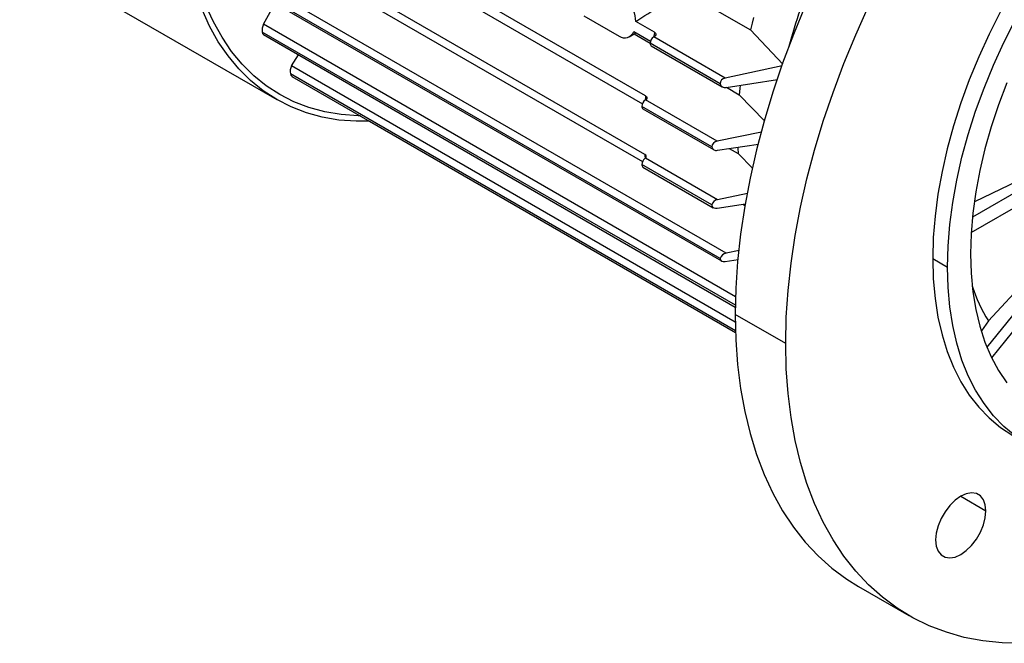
# Model space of a CAD drawing. Header units: inches. Extents: x 0 to 33, y 0 to 25.5.
# Tile 7 of 11: x 21 to 27.5, y 14.5 to 18.6. Entities that reach past the tile are written whole.
import ezdxf

# ---------------------------------------------------------------- set-up
doc = ezdxf.new("R2010")
doc.units = ezdxf.units.IN
doc.header["$LTSCALE"] = 3
doc.header["$MEASUREMENT"] = 0

msp = doc.modelspace()

# ---------------------------------------------------------------- linework, layer by layer
for p, q in [((25.1625, 18.1133), (22.98, 19.3732)), ((22.9757, 19.3113), (25.1417, 18.0609)), ((21.0154, 19.0713), (22.7189, 18.088)), ((25.1583, 17.7249), (22.9757, 18.9848)), ((22.98, 18.9278), (25.1434, 17.6789)), ((25.697, 17.07), (22.5663, 18.8773)), ((25.6572, 17.0361), (22.5439, 18.8334)), ((22.5502, 18.8178), (25.6661, 17.019)), ((25.4135, 18.8064), (25.8576, 18.55)), ((22.6303, 18.5882), (22.7085, 18.7264)), ((24.7533, 18.6427), (24.9871, 18.5077)), ((25.223, 18.5342), (25.098, 18.6063)), ((25.7579, 16.7258), (22.6232, 18.5355)), ((25.7593, 16.7819), (22.6303, 18.5882)), ((25.0548, 18.5049), (25.0995, 18.5307)), ((25.0849, 18.5391), (25.1958, 18.4751)), ((25.8576, 18.55), (26.0724, 18.3241)), ((22.6307, 18.5191), (25.7578, 16.7139)), ((25.0865, 18.5232), (25.1933, 18.4615)), ((25.2175, 18.5041), (25.222, 18.5069)), ((25.6905, 18.2311), (25.2175, 18.5041)), ((25.6572, 18.1934), (25.1933, 18.4612)), ((25.2007, 18.445), (25.6707, 18.1737)), ((22.8165, 18.3125), (22.8632, 18.3849)), ((25.7578, 16.6146), (22.8165, 18.3125)), ((26.0689, 18.3128), (25.6905, 18.2311)), ((25.7591, 16.557), (22.8104, 18.2592)), ((22.8198, 18.2418), (25.7595, 16.5447)), ((25.697, 18.1694), (26.0375, 18.2225)), ((25.6988, 18.1697), (25.7835, 18.1208)), ((25.1621, 18.0864), (25.1624, 18.0866)), ((25.6373, 17.8121), (25.1621, 18.0864)), ((25.7835, 18.1208), (25.9522, 17.9486)), ((25.6014, 17.7759), (25.1379, 18.0435)), ((25.1453, 18.0273), (25.6135, 17.7569)), ((23.3331, 17.9453), (25.7595, 16.5446)), ((25.9317, 17.8725), (25.6373, 17.8121)), ((28.2422, 17.8363), (27.3289, 17.3091)), ((27.3441, 17.413), (28.2311, 17.8427)), ((25.6395, 17.753), (25.9104, 17.7936)), ((25.7175, 17.7647), (25.7764, 17.7306)), ((25.1618, 17.7008), (25.1583, 17.6979)), ((25.6395, 17.4251), (25.1618, 17.7008)), ((25.7764, 17.7306), (25.8716, 17.6341)), ((27.3208, 17.2079), (28.2422, 17.7399)), ((25.6014, 17.3901), (25.1379, 17.6577)), ((25.1453, 17.6415), (25.612, 17.3721)), ((28.2976, 17.5332), (27.4253, 16.4481)), ((27.4349, 16.6224), (28.2865, 17.5396)), ((25.8387, 17.4655), (25.6395, 17.4251)), ((27.4573, 16.3766), (28.3394, 17.4738)), ((25.6373, 17.3684), (25.8254, 17.3971)), ((25.8083, 17.3945), (25.8213, 17.387)), ((25.6905, 17.0159), (25.7767, 17.0299)), ((25.7835, 17.088), (25.697, 17.07)), ((27.0659, 17.0351), (27.1633, 16.9788)), ((26.0915, 16.4726), (25.7575, 16.6654)), ((27.4349, 16.6224), (27.3891, 16.5568)), ((27.2514, 15.4597), (27.4184, 15.3632)), ((26.573, 14.8629), (26.9071, 14.6701))]:
    msp.add_line(p, q)
at = {"flags": 128}
for points in [[(27.5969, 20.7515), (27.4589, 20.6094), (27.3239, 20.4608), (27.1924, 20.306), (27.0647, 20.1453), (26.9412, 19.9794), (26.8222, 19.8087), (26.7081, 19.6336), (26.5992, 19.4546), (26.4958, 19.2723), (26.3982, 19.0871), (26.3067, 18.8997), (26.2215, 18.7104), (26.1429, 18.52), (26.0711, 18.3288), (26.0062, 18.1374), (25.9486, 17.9465), (25.8983, 17.7564), (25.8555, 17.5679), (25.8204, 17.3813), (25.7929, 17.1973), (25.7732, 17.0163), (25.7614, 16.8388), (25.7575, 16.6654)], [(26.0915, 16.4726), (26.0955, 16.646), (26.1073, 16.8234), (26.127, 17.0044), (26.1544, 17.1884), (26.1896, 17.375), (26.2324, 17.5636), (26.2827, 17.7536), (26.3403, 17.9446), (26.4051, 18.1359), (26.4769, 18.3271), (26.5556, 18.5176), (26.6408, 18.7068), (26.7323, 18.8943), (26.8299, 19.0794), (26.9333, 19.2617), (27.0422, 19.4407), (27.1563, 19.6158), (27.2753, 19.7866), (27.3988, 19.9525), (27.5265, 20.1131), (27.658, 20.2679)], [(23.2728, 17.9803), (23.258, 17.9806), (23.1452, 17.9889), (23.0365, 18.0074), (22.9322, 18.0358), (22.8327, 18.0741), (22.7384, 18.1221), (22.6497, 18.1798), (22.5668, 18.2468), (22.49, 18.3229), (22.4197, 18.4079), (22.3561, 18.5014), (22.2994, 18.6031), (22.2499, 18.7127), (22.2076, 18.8296), (22.1729, 18.9536), (22.1457, 19.0841), (22.1262, 19.2207), (22.1145, 19.3628), (22.1106, 19.51)], [(23.3303, 17.9449), (23.2451, 17.9447), (23.1308, 17.9531), (23.0207, 17.9718), (22.915, 18.0006), (22.8142, 18.0394), (22.7187, 18.088), (22.6288, 18.1464), (22.5448, 18.2143), (22.4671, 18.2914), (22.3959, 18.3775), (22.3315, 18.4722), (22.274, 18.5753), (22.2238, 18.6862), (22.1811, 18.8047), (22.1458, 18.9303), (22.1183, 19.0625), (22.0986, 19.2008), (22.0867, 19.3448), (22.0827, 19.4939)], [(27.5959, 18.8186), (27.5149, 18.6721), (27.4398, 18.523), (27.3708, 18.372), (27.3083, 18.2198), (27.2525, 18.067), (27.2036, 17.9142), (27.1619, 17.7622), (27.1275, 17.6115), (27.1007, 17.4628), (27.0814, 17.3168), (27.0698, 17.174), (27.0659, 17.0351)], [(25.8786, 18.6316), (25.8689, 18.5952), (25.8576, 18.55)], [(27.1633, 16.9788), (27.1672, 17.1177), (27.1788, 17.2605), (27.1981, 17.4066), (27.225, 17.5552), (27.2594, 17.7059), (27.3011, 17.858), (27.3499, 18.0108), (27.4058, 18.1636), (27.4683, 18.3158), (27.5373, 18.4668), (27.6124, 18.6158)], [(25.223, 18.5342), (25.2289, 18.5293), (25.2317, 18.5235), (25.2312, 18.5172), (25.2273, 18.5111), (25.222, 18.5069)], [(25.7904, 18.1838), (25.7878, 18.1614), (25.7835, 18.1208)], [(27.5576, 18.2003), (27.5021, 18.0544), (27.4536, 17.9084), (27.4121, 17.763), (27.3779, 17.6187), (27.3511, 17.4764), (27.3319, 17.3366), (27.3203, 17.2), (27.3164, 17.0672)], [(25.1625, 18.1133), (25.1686, 18.1083), (25.1715, 18.1023), (25.1709, 18.096), (25.1669, 18.09), (25.1624, 18.0866)], [(25.774, 17.773), (25.7743, 17.7671), (25.7764, 17.7306)], [(25.6014, 17.3901), (25.6029, 17.382), (25.6076, 17.3753), (25.6151, 17.3705), (25.6255, 17.368), (25.6373, 17.3684)], [(25.6572, 17.0361), (25.6579, 17.0284), (25.662, 17.0221), (25.6688, 17.0177), (25.6783, 17.0154), (25.6905, 17.0159)], [(27.0659, 17.0351), (27.0698, 16.9007), (27.0814, 16.7713), (27.1007, 16.6475), (27.1275, 16.5299), (27.1619, 16.4188), (27.2036, 16.315), (27.2525, 16.2186), (27.3083, 16.1302), (27.3708, 16.0502), (27.4398, 15.9789), (27.5149, 15.9166), (27.5959, 15.8635), (27.596, 15.8634)], [(27.3164, 17.0672), (27.3203, 16.9389), (27.3319, 16.8157), (27.3511, 16.6981), (27.3779, 16.5866), (27.4121, 16.4819), (27.4536, 16.3843), (27.5021, 16.2944), (27.5576, 16.2126)], [(27.6124, 15.8603), (27.5373, 15.9226), (27.4683, 15.994), (27.4058, 16.074), (27.3499, 16.1624), (27.3011, 16.2587), (27.2594, 16.3626), (27.225, 16.4736), (27.1981, 16.5913), (27.1788, 16.715), (27.1672, 16.8444), (27.1633, 16.9788)], [(25.7575, 16.6654), (25.7614, 16.4966), (25.7732, 16.3328), (25.7929, 16.1746), (25.8204, 16.0222), (25.8555, 15.8763), (25.8983, 15.7371), (25.9486, 15.6051), (26.0062, 15.4807), (26.0711, 15.3642), (26.1429, 15.2559), (26.2215, 15.1562), (26.3067, 15.0654), (26.3982, 14.9836), (26.4958, 14.9111), (26.573, 14.8629)], [(27.658, 14.4859), (27.5265, 14.4889), (27.3988, 14.502), (27.2753, 14.5253), (27.1563, 14.5587), (27.0422, 14.6021), (26.9333, 14.6553), (26.8299, 14.7183), (26.7323, 14.7907), (26.6408, 14.8725), (26.5556, 14.9634), (26.4769, 15.0631), (26.4051, 15.1713), (26.3403, 15.2879), (26.2827, 15.4123), (26.2324, 15.5442), (26.1896, 15.6834), (26.1544, 15.8294), (26.127, 15.9817), (26.1073, 16.14), (26.0955, 16.3038), (26.0915, 16.4726)], [(27.4184, 15.3632), (27.4142, 15.4038), (27.4019, 15.4374), (27.382, 15.4625), (27.3555, 15.4777), (27.3239, 15.4824), (27.2886, 15.4763), (27.2514, 15.4597), (27.2142, 15.4334), (27.1789, 15.3988), (27.1473, 15.3575), (27.1208, 15.3117), (27.1009, 15.2636), (27.0886, 15.2157), (27.0844, 15.1704)], [(27.0844, 15.1704), (27.0886, 15.1299), (27.1009, 15.0963), (27.1208, 15.0712), (27.1473, 15.0559), (27.1789, 15.0512), (27.2142, 15.0573), (27.2514, 15.0739), (27.2886, 15.1002), (27.3239, 15.1349), (27.3555, 15.1761), (27.382, 15.2219), (27.4019, 15.27), (27.4142, 15.3179), (27.4184, 15.3632)]]:
    msp.add_lwpolyline(points, dxfattribs=at)
for centre, radius, start, end in [((24.944, 18.6096), 0.154, 358.78333, 55.21806), ((29.8095, 17.4393), 3.8306, 161.03767, 164.86393), ((22.7128, 18.5503), 0.0908, 155.30434, 189.42827), ((22.6426, 18.5349), 0.0194, 178.34704, 232.91288), ((25.0232, 18.5636), 0.0665, 237.16816, 338.3879), ((28.9075, 17.7776), 3.7614, 168.39708, 168.86932), ((25.248, 18.4587), 0.0548, 123.85004, 177.3048), ((25.2107, 18.4593), 0.0175, 173.72319, 234.96463), ((22.8884, 18.2773), 0.0801, 153.92015, 193.1231), ((22.8322, 18.2601), 0.0218, 182.57126, 235.93899), ((25.6959, 18.1928), 0.0387, 97.91828, 178.98349), ((25.6888, 18.2009), 0.0325, 193.28455, 284.59348), ((25.1926, 18.0409), 0.0548, 123.85004, 177.3048), ((28.2274, 17.8714), 3.0744, 175.48731, 176.00978), ((25.1557, 18.0417), 0.0178, 174.38602, 234.3018), ((25.6424, 17.7711), 0.0413, 97.15968, 173.34896), ((25.6309, 17.7817), 0.03, 191.13973, 286.637), ((25.1933, 17.6549), 0.0555, 129.12828, 177.08398), ((25.153, 17.7118), 0.0141, 308.68856, 67.80263), ((27.5611, 17.8753), 2.4075, 183.58342, 184.1456), ((25.1553, 17.6558), 0.0175, 173.82532, 234.8625), ((25.6451, 17.3807), 0.0447, 97.27405, 167.8515), ((25.704, 17.0215), 0.049, 98.11744, 162.58543), ((28.2937, 17.1627), 1.0146, 197.76987, 212.17113)]:
    msp.add_arc(centre, radius, start, end)
msp.add_ellipse((24.269, 18.1944), major_axis=(2.5123, 1.5499), ratio=0.030197, start_param=5.029983, end_param=5.166699)

doc.saveas('drawing.dxf')
